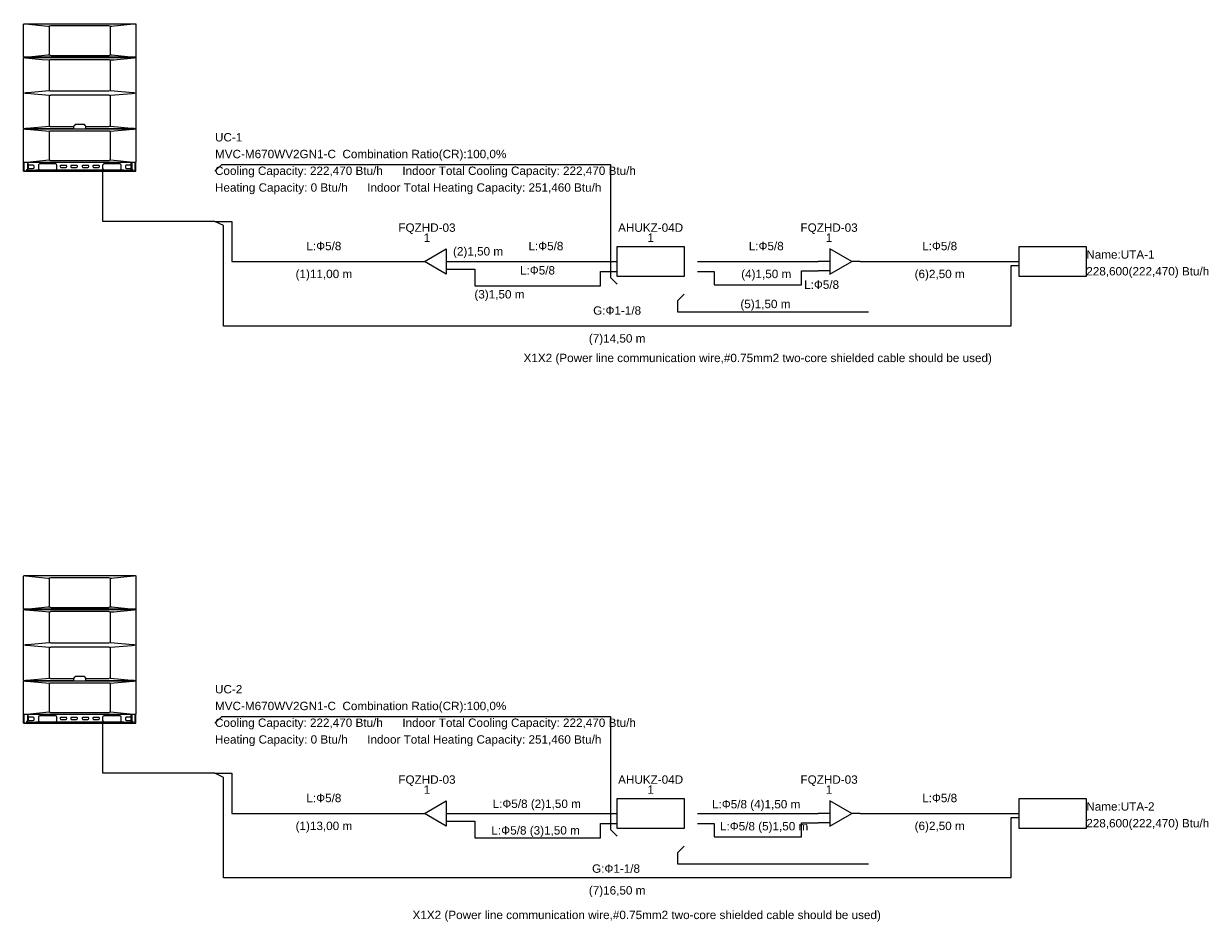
# Model space of a CAD drawing. Header units: metres. Extents: x -5.1 to 9, y -3.4 to 7.3.
import ezdxf

# ---------------------------------------------------------------- set-up
doc = ezdxf.new("R2010")
doc.units = ezdxf.units.M
doc.layers.add('TFR-TRI', color=7, linetype='Continuous', lineweight=18)
doc.layers.add('UC-1_dwg', color=7, linetype='Continuous', lineweight=18, true_color=0x767676)
doc.layers.add('UC-2_dwg', color=7, linetype='Continuous', lineweight=18, true_color=0x767676)
doc.styles.add('Arial', font='arial.ttf', dxfattribs={"height": 0.1})
doc.styles.add('Arial_1', font='arial.ttf', dxfattribs={"height": 0.1})

# ---------------------------------------------------------------- blocks, each defined once
blk = doc.blocks.new('UC-1_dwg__U6-1160131-DIAGRAMAS FRIGORÍCIFOS UC-1 E UC-2')
at = {"lineweight": 18}
for p, q in [((3.5, -1.98), (3.6, -1.98)), ((3.86, -1.98), (4, -1.98)), ((3.86, -2.07), (4, -2.07))]:
    blk.add_line(p, q, dxfattribs=at)
at = {"lineweight": 18, "flags": 128}
blk.add_lwpolyline([(3.86, -1.83), (3.86, -2.13), (3.6, -1.98)], close=True, dxfattribs=at)
at = {"lineweight": 18, "char_height": 0.1, "attachment_point": 2, "line_spacing_factor": 0.941778, "style": 'Arial'}
for s, insert, width in [('FQZHD-03', (3.63, -1.525), 0.81413), ('1', (3.63, -1.645), 0.09304)]:
    blk.add_mtext(s, dxfattribs=dict(at, insert=insert, width=width))
blk = doc.blocks.new('UC-1_dwg__U7-1160132-DIAGRAMAS FRIGORÍCIFOS UC-1 E UC-2')
at = {"lineweight": 18, "flags": 128}
blk.add_lwpolyline([(5.9, -2.16), (5.9, -1.8), (6.7, -1.8), (6.7, -2.16)], close=True, dxfattribs=at)
at = {"lineweight": 18, "char_height": 0.1, "attachment_point": 2, "line_spacing_factor": 0.941778, "style": 'Arial'}
for s, insert, width in [('AHUKZ-04D', (6.3, -1.525), 0.92554), ('1', (6.3, -1.645), 0.09304)]:
    blk.add_mtext(s, dxfattribs=dict(at, insert=insert, width=width))
blk = doc.blocks.new('UC-1_dwg__U8-1160133-DIAGRAMAS FRIGORÍCIFOS UC-1 E UC-2')
at = {"lineweight": 18}
for p, q in [((8.44, -1.98), (8.3, -1.98)), ((8.44, -2.09), (8.3, -2.09))]:
    blk.add_line(p, q, dxfattribs=at)
at = {"lineweight": 18, "flags": 128}
blk.add_lwpolyline([(8.8, -1.98), (8.7, -1.98), (8.44, -1.83), (8.44, -2.13), (8.7, -1.98)], dxfattribs=at)
at = {"lineweight": 18, "char_height": 0.1, "attachment_point": 2, "line_spacing_factor": 0.941778, "style": 'Arial'}
for s, insert, width in [('FQZHD-03', (8.43, -1.525), 0.81413), ('1', (8.43, -1.645), 0.09304)]:
    blk.add_mtext(s, dxfattribs=dict(at, insert=insert, width=width))
blk = doc.blocks.new('UC-1_dwg__U9-1160134-DIAGRAMAS FRIGORÍCIFOS UC-1 E UC-2')
at = {"lineweight": 18, "flags": 128}
blk.add_lwpolyline([(10.7, -2.16), (10.7, -1.8), (11.5, -1.8), (11.5, -2.16)], close=True, dxfattribs=at)
at = {"lineweight": 18, "char_height": 0.1, "attachment_point": 1, "line_spacing_factor": 0.941778, "style": 'Arial'}
for s, insert, width in [('Name:UTA-1', (11.5, -1.846), 0.97206), ('228,600(222,470) Btu/h', (11.5, -2.046), 1.75681)]:
    blk.add_mtext(s, dxfattribs=dict(at, insert=insert, width=width))
blk = doc.blocks.new('UC-1_dwg_ODU-22_30_VCM-1160135-DIAGRAMAS FRIGORÍCIFOS UC-1 E UC-2')
at = {"layer": 'TFR-TRI'}
for p, q in [((0.554, 3.457), (0.554, 3.118)), ((1.286, 3.118), (1.286, 3.457)), ((1.29, 3.458), (1.566, 3.485)), ((0.554, 3.053), (0.554, 2.691)), ((1.286, 2.691), (1.286, 3.053)), ((1.59, 3.081), (1.59, 3.091)), ((0.554, 2.628), (0.554, 2.266)), ((1.286, 2.266), (1.286, 2.628)), ((0.554, 2.201), (0.554, 1.863)), ((1.286, 1.863), (1.286, 2.201)), ((1.59, 2.229), (1.59, 2.238)), ((0.251, 1.728), (1.588, 1.728)), ((0.258, 1.73), (0.258, 1.832)), ((0.288, 1.747), (0.291, 1.747)), ((0.291, 1.74), (0.288, 1.74)), ((0.299, 1.73), (0.299, 1.832)), ((0.3, 1.731), (0.3, 1.728)), ((0.384, 1.734), (0.303, 1.734)), ((0.305, 1.734), (0.305, 1.832)), ((0.305, 1.788), (0.305, 1.768)), ((0.365, 1.798), (0.315, 1.798)), ((0.315, 1.758), (0.365, 1.758)), ((0.375, 1.768), (0.375, 1.788)), ((0.394, 1.739), (0.387, 1.735)), ((0.426, 1.798), (0.426, 1.758)), ((0.631, 1.813), (0.441, 1.813)), ((0.441, 1.743), (0.631, 1.743)), ((0.646, 1.758), (0.646, 1.798)), ((0.685, 1.786), (0.685, 1.781)), ((0.755, 1.796), (0.695, 1.796)), ((0.695, 1.771), (0.755, 1.771)), ((0.765, 1.781), (0.765, 1.786)), ((0.812, 1.786), (0.812, 1.781)), ((0.882, 1.796), (0.822, 1.796)), ((0.822, 1.771), (0.882, 1.771)), ((0.892, 1.781), (0.892, 1.786)), ((0.948, 1.786), (0.948, 1.781)), ((1.018, 1.796), (0.958, 1.796)), ((0.958, 1.771), (1.018, 1.771)), ((1.028, 1.781), (1.028, 1.786)), ((1.075, 1.786), (1.075, 1.781)), ((1.145, 1.796), (1.085, 1.796)), ((1.085, 1.771), (1.145, 1.771)), ((1.155, 1.781), (1.155, 1.786)), ((1.193, 1.798), (1.193, 1.758)), ((1.398, 1.813), (1.208, 1.813)), ((1.208, 1.743), (1.398, 1.743)), ((1.413, 1.758), (1.413, 1.798)), ((1.453, 1.735), (1.446, 1.739)), ((1.536, 1.734), (1.456, 1.734)), ((1.465, 1.788), (1.465, 1.768)), ((1.525, 1.798), (1.475, 1.798)), ((1.475, 1.758), (1.525, 1.758)), ((1.535, 1.734), (1.535, 1.832)), ((1.535, 1.768), (1.535, 1.788)), ((1.539, 1.731), (1.539, 1.728)), ((1.539, 1.73), (1.59, 1.73)), ((1.541, 1.832), (1.541, 1.73)), ((1.549, 1.747), (1.552, 1.747)), ((1.552, 1.74), (1.549, 1.74)), ((1.582, 1.73), (1.582, 1.832)), ((1.59, 1.729), (1.59, 1.835))]:
    blk.add_line(p, q, dxfattribs=at)
at = {"layer": 'TFR-TRI', "flags": 128}
for points in [[(1.584, 3.087), (0.256, 3.087), (0.254, 3.087), (0.252, 3.089), (0.251, 3.091), (0.25, 3.093), (0.25, 3.482), (0.251, 3.484), (0.252, 3.486), (0.254, 3.487), (0.256, 3.488), (1.584, 3.488), (1.587, 3.487), (1.589, 3.486), (1.59, 3.484), (1.59, 3.482), (1.59, 3.093), (1.59, 3.091), (1.589, 3.089), (1.587, 3.087)], [(0.975, 2.283), (0.974, 2.284), (0.972, 2.284), (0.869, 2.284), (0.868, 2.284), (0.868, 2.284), (0.867, 2.284), (0.867, 2.284), (0.865, 2.283), (0.857, 2.274), (0.848, 2.265), (0.847, 2.264), (0.847, 2.264), (0.847, 2.263), (0.847, 2.236), (0.847, 2.236), (0.847, 2.236), (0.847, 2.236), (0.847, 2.235), (0.847, 2.235), (0.847, 2.235), (0.848, 2.235), (0.848, 2.235), (0.848, 2.235), (0.848, 2.235), (0.849, 2.234), (0.849, 2.234), (0.85, 2.234), (0.85, 2.234), (0.99, 2.234), (0.991, 2.234), (0.992, 2.234), (0.993, 2.235), (0.993, 2.235), (0.993, 2.235), (0.994, 2.235), (0.994, 2.236), (0.994, 2.236), (0.994, 2.263), (0.994, 2.263), (0.994, 2.264), (0.993, 2.265), (0.993, 2.265), (0.984, 2.274)]]:
    blk.add_lwpolyline(points, close=True, dxfattribs=at)
for points in [[(0.274, 3.485), (0.537, 3.46), (0.553, 3.458), (0.553, 3.458), (0.553, 3.458), (0.555, 3.458), (0.556, 3.459), (0.556, 3.459), (0.556, 3.459), (0.56, 3.461), (0.565, 3.463), (0.578, 3.466), (1.261, 3.466), (1.275, 3.463), (1.28, 3.461), (1.285, 3.459), (1.286, 3.458), (1.287, 3.458), (1.288, 3.458), (1.288, 3.458), (1.304, 3.46)], [(0.274, 3.089), (0.537, 3.115), (0.553, 3.117)], [(0.555, 3.117), (0.556, 3.116), (0.565, 3.112), (0.578, 3.109), (1.261, 3.109), (1.266, 3.109), (1.271, 3.11), (1.28, 3.114), (1.285, 3.116)], [(1.286, 3.117), (1.285, 3.116), (1.285, 3.116), (1.285, 3.116)], [(1.287, 3.117), (1.288, 3.117), (1.288, 3.117), (1.304, 3.115), (1.567, 3.089)], [(0.849, 2.234), (0.256, 2.234), (0.254, 2.235), (0.252, 2.236), (0.251, 2.238), (0.25, 2.24), (0.25, 3.079), (0.251, 3.081), (0.252, 3.083), (0.254, 3.084), (0.256, 3.085), (1.584, 3.085), (1.587, 3.084), (1.589, 3.083), (1.59, 3.081), (1.59, 3.079), (1.59, 2.24), (1.59, 2.238), (1.589, 2.236), (1.587, 2.235), (1.584, 2.234), (0.991, 2.234)], [(0.272, 3.081), (0.472, 3.062), (0.554, 3.055)], [(0.555, 3.055), (0.556, 3.055), (0.56, 3.057), (0.569, 3.06), (0.574, 3.061), (0.579, 3.062), (1.261, 3.062), (1.266, 3.061), (1.271, 3.06), (1.281, 3.057), (1.286, 3.055)], [(1.287, 3.055), (1.328, 3.058), (1.571, 3.081)], [(0.554, 2.629), (0.553, 2.63), (0.553, 2.63), (0.289, 2.653), (0.28, 2.654), (0.276, 2.655), (0.272, 2.656), (0.27, 2.656), (0.268, 2.657), (0.267, 2.657), (0.266, 2.658), (0.265, 2.658), (0.265, 2.659), (0.265, 2.659), (0.265, 2.66), (0.265, 2.66), (0.265, 2.661), (0.266, 2.661), (0.266, 2.661), (0.267, 2.662), (0.268, 2.662), (0.27, 2.663), (0.272, 2.663), (0.276, 2.664), (0.281, 2.665), (0.289, 2.666), (0.297, 2.667), (0.554, 2.689)], [(1.286, 2.689), (1.286, 2.689), (1.285, 2.689), (1.281, 2.687), (1.266, 2.683), (1.261, 2.682), (0.58, 2.682), (0.57, 2.684), (0.56, 2.687), (0.555, 2.689)], [(1.287, 2.689), (1.552, 2.666), (1.561, 2.665), (1.565, 2.664), (1.569, 2.663), (1.571, 2.662), (1.573, 2.662), (1.574, 2.661), (1.575, 2.661), (1.576, 2.661), (1.576, 2.66), (1.576, 2.66), (1.576, 2.659), (1.576, 2.659), (1.576, 2.658), (1.575, 2.658), (1.575, 2.658), (1.574, 2.657), (1.573, 2.657), (1.571, 2.656), (1.569, 2.656), (1.565, 2.655), (1.56, 2.654), (1.552, 2.653), (1.543, 2.652), (1.287, 2.629)], [(0.555, 2.629), (0.555, 2.63), (0.556, 2.63), (0.56, 2.632), (0.565, 2.634), (0.569, 2.635), (0.574, 2.636), (0.579, 2.637), (1.266, 2.637), (1.271, 2.635), (1.281, 2.632), (1.286, 2.629)], [(0.27, 2.237), (0.272, 2.238), (0.276, 2.239), (0.281, 2.239), (0.289, 2.241), (0.553, 2.264), (0.553, 2.264), (0.554, 2.264)], [(0.847, 2.257), (0.58, 2.257), (0.575, 2.257), (0.57, 2.258), (0.565, 2.26), (0.555, 2.264)], [(1.286, 2.264), (1.285, 2.264), (1.281, 2.262), (1.271, 2.259), (1.261, 2.257), (0.994, 2.257)], [(1.288, 2.264), (1.535, 2.242), (1.544, 2.242), (1.552, 2.241), (1.561, 2.239), (1.565, 2.239), (1.569, 2.238), (1.571, 2.237), (1.572, 2.237)], [(0.25, 1.73), (0.25, 2.227), (0.251, 2.229), (0.252, 2.231), (0.254, 2.232), (0.256, 2.233), (1.584, 2.233), (1.587, 2.232), (1.589, 2.231), (1.59, 2.229), (1.59, 2.227), (1.59, 1.838), (1.59, 1.835), (1.589, 1.833), (1.587, 1.832), (1.584, 1.832), (0.256, 1.832), (0.254, 1.832), (0.252, 1.833), (0.251, 1.835), (0.25, 1.838)], [(0.274, 2.23), (0.28, 2.229), (0.287, 2.229), (0.553, 2.203), (0.553, 2.203), (0.553, 2.203), (0.555, 2.203), (0.556, 2.203), (0.556, 2.203), (0.556, 2.203), (0.56, 2.206), (0.565, 2.208), (0.572, 2.209), (0.578, 2.21), (1.261, 2.21), (1.266, 2.21), (1.271, 2.209), (1.275, 2.208), (1.28, 2.206), (1.285, 2.203), (1.286, 2.203), (1.287, 2.203), (1.288, 2.203), (1.288, 2.203), (1.555, 2.229), (1.561, 2.229), (1.566, 2.23), (1.566, 2.23), (1.567, 2.23)], [(0.274, 1.834), (0.28, 1.835), (0.287, 1.835), (0.553, 1.861), (0.553, 1.861), (0.553, 1.861), (0.555, 1.861), (0.556, 1.861), (0.56, 1.858), (0.565, 1.857), (0.572, 1.855), (0.578, 1.854), (0.584, 1.853), (1.261, 1.853)], [(1.261, 1.853), (1.266, 1.854), (1.271, 1.855), (1.275, 1.857), (1.28, 1.858), (1.285, 1.861), (1.285, 1.861), (1.285, 1.861), (1.286, 1.861), (1.287, 1.861), (1.288, 1.861), (1.288, 1.861), (1.56, 1.835), (1.563, 1.834), (1.566, 1.834), (1.566, 1.834), (1.567, 1.834)], [(0.25, 1.729), (0.25, 1.73), (0.3, 1.73)], [(0.397, 1.739), (0.397, 1.742), (1.443, 1.742), (1.443, 1.739)]]:
    blk.add_lwpolyline(points, dxfattribs=at)
at = {"layer": 'TFR-TRI'}
for centre, major_axis, start_param, end_param in [((0.251, 1.729), (0.0015, 0), 3.141593, 4.712389), ((0.288, 1.743), (0.0035, 0), 1.570796, 4.712389), ((0.291, 1.743), (0.0035, 0), 4.712389, 7.853982), ((0.303, 1.731), (0.003, 0), 1.570796, 3.141593), ((0.315, 1.788), (0.01, 0), 1.570796, 3.141593), ((0.315, 1.768), (0.01, 0), 3.141593, 4.712389), ((0.365, 1.788), (0.01, 0), 0, 1.570796), ((0.365, 1.768), (0.01, 0), 4.712389, 6.283185), ((0.384, 1.739), (0.005, 0), 4.712389, 5.176037), ((0.397, 1.734), (0.005, 0), 1.570796, 2.034444), ((0.441, 1.798), (0.015, 0), 1.570796, 3.141593), ((0.441, 1.758), (0.015, 0), 3.141593, 4.712389), ((0.631, 1.798), (0.015, 0), 0, 1.570796), ((0.631, 1.758), (0.015, 0), 4.712389, 6.283185), ((0.695, 1.786), (0.01, 0), 1.570796, 3.141593), ((0.695, 1.781), (0.01, 0), 3.141593, 4.712389), ((0.755, 1.786), (0.01, 0), 0, 1.570796), ((0.755, 1.781), (0.01, 0), 4.712389, 6.283185), ((0.822, 1.786), (0.01, 0), 1.570796, 3.141593), ((0.822, 1.781), (0.01, 0), 3.141593, 4.712389), ((0.882, 1.786), (0.01, 0), 0, 1.570796), ((0.882, 1.781), (0.01, 0), 4.712389, 6.283185), ((0.958, 1.786), (0.01, 0), 1.570796, 3.141593), ((0.958, 1.781), (0.01, 0), 3.141593, 4.712389), ((1.018, 1.786), (0.01, 0), 0, 1.570796), ((1.018, 1.781), (0.01, 0), 4.712389, 6.283185), ((1.085, 1.786), (0.01, 0), 1.570796, 3.141593), ((1.085, 1.781), (0.01, 0), 3.141593, 4.712389), ((1.145, 1.786), (0.01, 0), 0, 1.570796), ((1.145, 1.781), (0.01, 0), 4.712389, 6.283185), ((1.208, 1.798), (0.015, 0), 1.570796, 3.141593), ((1.208, 1.758), (0.015, 0), 3.141593, 4.712389), ((1.398, 1.798), (0.015, 0), 0, 1.570796), ((1.398, 1.758), (0.015, 0), 4.712389, 6.283185), ((1.443, 1.734), (0.005, 0), 1.107149, 1.570796), ((1.456, 1.739), (0.005, 0), 4.248741, 4.712389), ((1.475, 1.788), (0.01, 0), 1.570796, 3.141593), ((1.475, 1.768), (0.01, 0), 3.141593, 4.712389), ((1.525, 1.788), (0.01, 0), 0, 1.570796), ((1.525, 1.768), (0.01, 0), 4.712389, 6.283185), ((1.536, 1.731), (0.003, 0), 0, 1.570796), ((1.549, 1.743), (0.0035, 0), 1.570796, 4.712389), ((1.552, 1.743), (0.0035, 0), 4.712389, 7.853982), ((1.588, 1.729), (0.0015, 0), 4.712389, 6.283185)]:
    blk.add_ellipse(centre, major_axis=major_axis, ratio=0.9999, start_param=start_param, end_param=end_param, dxfattribs=at)
for centre in [(0.289, 1.743), (1.55, 1.743)]:
    blk.add_ellipse(centre, major_axis=(0.0023, 0), ratio=0.9999, dxfattribs=at)
blk = doc.blocks.new('UC-1_dwg-1115410-DIAGRAMAS FRIGORÍCIFOS UC-1 E UC-2')
at = {"lineweight": 18}
blk.add_line((8.8, -1.98), (10.7, -1.98), dxfattribs=at)
at = {"lineweight": 18, "flags": 128}
for points in [[(1.1, -0.9), (1.18, -0.82), (5.82, -0.82), (5.82, -2.17), (5.9, -2.25)], [(1.1, -1.5), (-0.24, -1.5), (-0.24, -0.9)], [(10.7, -2.03), (10.6, -2.03), (10.6, -2.75), (1.2, -2.75), (1.2, -1.55), (1.1, -1.5), (1.3, -1.5), (1.3, -1.98), (3.5, -1.98)], [(4, -1.98), (4.2, -1.98), (5.9, -1.98)], [(4, -2.07), (4.2, -2.07), (4.2, -2.27), (5.7, -2.27), (5.7, -2.1), (5.9, -2.1)], [(6.86, -1.98), (7.06, -1.98), (8.3, -1.98)], [(6.86, -2.1), (7.06, -2.1), (7.06, -2.26), (8.1, -2.26), (8.1, -2.09), (8.3, -2.09)], [(6.7, -2.37), (6.62, -2.45), (6.62, -2.58), (8.9, -2.58)]]:
    blk.add_lwpolyline(points, dxfattribs=at)
for name, p in [('UC-1_dwg_ODU-22_30_VCM-1160135-DIAGRAMAS FRIGORÍCIFOS UC-1 E UC-2', (-1.434, -2.628)), ('UC-1_dwg__U6-1160131-DIAGRAMAS FRIGORÍCIFOS UC-1 E UC-2', (0, 0)), ('UC-1_dwg__U7-1160132-DIAGRAMAS FRIGORÍCIFOS UC-1 E UC-2', (0, 0)), ('UC-1_dwg__U8-1160133-DIAGRAMAS FRIGORÍCIFOS UC-1 E UC-2', (0, 0)), ('UC-1_dwg__U9-1160134-DIAGRAMAS FRIGORÍCIFOS UC-1 E UC-2', (0, 0))]:
    blk.add_blockref(name, p)
at = {"lineweight": 18, "char_height": 0.1, "line_spacing_factor": 0.941778, "style": 'Arial'}
for s, insert, width, attachment_point in [('UC-1', (1.1, -0.446), 0.38809, 1), ('MVC-M670WV2GN1-C  Combination Ratio(CR):100,0%', (1.1, -0.646), 4.15024, 1), ('Cooling Capacity: 222,470 Btu/h      Indoor Total Cooling Capacity: 222,470 Btu/h', (1.1, -0.846), 6.00132, 1), ('Heating Capacity: 0 Btu/h      Indoor Total Heating Capacity: 251,460 Btu/h', (1.1, -1.046), 5.50917, 1), ('L:\\fArial|b0|i0|c204|p34|;Ф5/8', (2.4, -1.745), 0.49827, 2), ('(2)1,50 m', (4.24, -1.808), 0.71374, 2), ('L:\\fArial|b0|i0|c204|p34|;Ф5/8', (5.05, -1.745), 0.49827, 2), ('L:\\fArial|b0|i0|c204|p34|;Ф5/8', (7.68, -1.745), 0.49827, 2), ('L:\\fArial|b0|i0|c204|p34|;Ф5/8', (9.75, -1.745), 0.49827, 2), ('(1)11,00 m', (2.4, -2.078), 0.80679, 2), ('L:\\fArial|b0|i0|c204|p34|;Ф5/8', (4.95, -2.035), 0.49827, 2), ('(4)1,50 m', (7.68, -2.078), 0.71374, 2), ('(6)2,50 m', (9.75, -2.078), 0.71374, 2), ('L:\\fArial|b0|i0|c204|p34|;Ф5/8', (8.341, -2.206), 0.49827, 2), ('(3)1,50 m', (4.495, -2.321), 0.71374, 2), ('G:\\fArial|b0|i0|c204|p34|;Ф1-1/8', (5.9, -2.515), 0.68314, 2), ('(5)1,50 m', (7.67, -2.437), 0.71374, 2), ('(7)14,50 m', (5.9, -2.848), 0.80679, 2), ('X1X2 (Power line communication wire,#0.75mm2 two-core shielded cable should be used)', (7.578, -3.081), 6.66732, 2)]:
    blk.add_mtext(s, dxfattribs=dict(at, insert=insert, width=width, attachment_point=attachment_point))
blk = doc.blocks.new('UC-2_dwg__U6-1160123-DIAGRAMAS FRIGORÍCIFOS UC-1 E UC-2')
at = {"lineweight": 18}
for p, q in [((3.5, -1.98), (3.6, -1.98)), ((3.86, -1.98), (4, -1.98)), ((3.86, -2.07), (4, -2.07))]:
    blk.add_line(p, q, dxfattribs=at)
at = {"lineweight": 18, "flags": 128}
blk.add_lwpolyline([(3.86, -1.83), (3.86, -2.13), (3.6, -1.98)], close=True, dxfattribs=at)
at = {"lineweight": 18, "char_height": 0.1, "attachment_point": 2, "line_spacing_factor": 0.941778, "style": 'Arial'}
for s, insert, width in [('FQZHD-03', (3.63, -1.525), 0.81413), ('1', (3.63, -1.645), 0.09304)]:
    blk.add_mtext(s, dxfattribs=dict(at, insert=insert, width=width))
blk = doc.blocks.new('UC-2_dwg__U7-1160124-DIAGRAMAS FRIGORÍCIFOS UC-1 E UC-2')
at = {"lineweight": 18, "flags": 128}
blk.add_lwpolyline([(5.9, -2.16), (5.9, -1.8), (6.7, -1.8), (6.7, -2.16)], close=True, dxfattribs=at)
at = {"lineweight": 18, "char_height": 0.1, "attachment_point": 2, "line_spacing_factor": 0.941778, "style": 'Arial'}
for s, insert, width in [('AHUKZ-04D', (6.3, -1.525), 0.92554), ('1', (6.3, -1.645), 0.09304)]:
    blk.add_mtext(s, dxfattribs=dict(at, insert=insert, width=width))
blk = doc.blocks.new('UC-2_dwg__U8-1160125-DIAGRAMAS FRIGORÍCIFOS UC-1 E UC-2')
at = {"lineweight": 18}
for p, q in [((8.44, -1.98), (8.3, -1.98)), ((8.44, -2.09), (8.3, -2.09))]:
    blk.add_line(p, q, dxfattribs=at)
at = {"lineweight": 18, "flags": 128}
blk.add_lwpolyline([(8.8, -1.98), (8.7, -1.98), (8.44, -1.83), (8.44, -2.13), (8.7, -1.98)], dxfattribs=at)
at = {"lineweight": 18, "char_height": 0.1, "attachment_point": 2, "line_spacing_factor": 0.941778, "style": 'Arial'}
for s, insert, width in [('FQZHD-03', (8.43, -1.525), 0.81413), ('1', (8.43, -1.645), 0.09304)]:
    blk.add_mtext(s, dxfattribs=dict(at, insert=insert, width=width))
blk = doc.blocks.new('UC-2_dwg__U9-1160126-DIAGRAMAS FRIGORÍCIFOS UC-1 E UC-2')
at = {"lineweight": 18, "flags": 128}
blk.add_lwpolyline([(10.7, -2.16), (10.7, -1.8), (11.5, -1.8), (11.5, -2.16)], close=True, dxfattribs=at)
at = {"lineweight": 18, "char_height": 0.1, "attachment_point": 1, "line_spacing_factor": 0.941778, "style": 'Arial'}
for s, insert, width in [('Name:UTA-2', (11.5, -1.846), 0.97206), ('228,600(222,470) Btu/h', (11.5, -2.046), 1.75681)]:
    blk.add_mtext(s, dxfattribs=dict(at, insert=insert, width=width))
blk = doc.blocks.new('UC-2_dwg_ODU-22_30_VCM-1160127-DIAGRAMAS FRIGORÍCIFOS UC-1 E UC-2')
at = {"layer": 'TFR-TRI'}
for p, q in [((0.554, 3.457), (0.554, 3.118)), ((1.286, 3.118), (1.286, 3.457)), ((1.29, 3.458), (1.566, 3.485)), ((0.554, 3.053), (0.554, 2.691)), ((1.286, 2.691), (1.286, 3.053)), ((1.59, 3.081), (1.59, 3.091)), ((0.554, 2.628), (0.554, 2.266)), ((1.286, 2.266), (1.286, 2.628)), ((0.554, 2.201), (0.554, 1.863)), ((1.286, 1.863), (1.286, 2.201)), ((1.59, 2.229), (1.59, 2.238)), ((0.251, 1.728), (1.588, 1.728)), ((0.258, 1.73), (0.258, 1.832)), ((0.288, 1.747), (0.291, 1.747)), ((0.291, 1.74), (0.288, 1.74)), ((0.299, 1.73), (0.299, 1.832)), ((0.3, 1.731), (0.3, 1.728)), ((0.384, 1.734), (0.303, 1.734)), ((0.305, 1.734), (0.305, 1.832)), ((0.305, 1.788), (0.305, 1.768)), ((0.365, 1.798), (0.315, 1.798)), ((0.315, 1.758), (0.365, 1.758)), ((0.375, 1.768), (0.375, 1.788)), ((0.394, 1.739), (0.387, 1.735)), ((0.426, 1.798), (0.426, 1.758)), ((0.631, 1.813), (0.441, 1.813)), ((0.441, 1.743), (0.631, 1.743)), ((0.646, 1.758), (0.646, 1.798)), ((0.685, 1.786), (0.685, 1.781)), ((0.755, 1.796), (0.695, 1.796)), ((0.695, 1.771), (0.755, 1.771)), ((0.765, 1.781), (0.765, 1.786)), ((0.812, 1.786), (0.812, 1.781)), ((0.882, 1.796), (0.822, 1.796)), ((0.822, 1.771), (0.882, 1.771)), ((0.892, 1.781), (0.892, 1.786)), ((0.948, 1.786), (0.948, 1.781)), ((1.018, 1.796), (0.958, 1.796)), ((0.958, 1.771), (1.018, 1.771)), ((1.028, 1.781), (1.028, 1.786)), ((1.075, 1.786), (1.075, 1.781)), ((1.145, 1.796), (1.085, 1.796)), ((1.085, 1.771), (1.145, 1.771)), ((1.155, 1.781), (1.155, 1.786)), ((1.193, 1.798), (1.193, 1.758)), ((1.398, 1.813), (1.208, 1.813)), ((1.208, 1.743), (1.398, 1.743)), ((1.413, 1.758), (1.413, 1.798)), ((1.453, 1.735), (1.446, 1.739)), ((1.536, 1.734), (1.456, 1.734)), ((1.465, 1.788), (1.465, 1.768)), ((1.525, 1.798), (1.475, 1.798)), ((1.475, 1.758), (1.525, 1.758)), ((1.535, 1.734), (1.535, 1.832)), ((1.535, 1.768), (1.535, 1.788)), ((1.539, 1.731), (1.539, 1.728)), ((1.539, 1.73), (1.59, 1.73)), ((1.541, 1.832), (1.541, 1.73)), ((1.549, 1.747), (1.552, 1.747)), ((1.552, 1.74), (1.549, 1.74)), ((1.582, 1.73), (1.582, 1.832)), ((1.59, 1.729), (1.59, 1.835))]:
    blk.add_line(p, q, dxfattribs=at)
at = {"layer": 'TFR-TRI', "flags": 128}
for points in [[(1.584, 3.087), (0.256, 3.087), (0.254, 3.087), (0.252, 3.089), (0.251, 3.091), (0.25, 3.093), (0.25, 3.482), (0.251, 3.484), (0.252, 3.486), (0.254, 3.487), (0.256, 3.488), (1.584, 3.488), (1.587, 3.487), (1.589, 3.486), (1.59, 3.484), (1.59, 3.482), (1.59, 3.093), (1.59, 3.091), (1.589, 3.089), (1.587, 3.087)], [(0.975, 2.283), (0.974, 2.284), (0.972, 2.284), (0.869, 2.284), (0.868, 2.284), (0.868, 2.284), (0.867, 2.284), (0.867, 2.284), (0.865, 2.283), (0.857, 2.274), (0.848, 2.265), (0.847, 2.264), (0.847, 2.264), (0.847, 2.263), (0.847, 2.236), (0.847, 2.236), (0.847, 2.236), (0.847, 2.236), (0.847, 2.235), (0.847, 2.235), (0.847, 2.235), (0.848, 2.235), (0.848, 2.235), (0.848, 2.235), (0.848, 2.235), (0.849, 2.234), (0.849, 2.234), (0.85, 2.234), (0.85, 2.234), (0.99, 2.234), (0.991, 2.234), (0.992, 2.234), (0.993, 2.235), (0.993, 2.235), (0.993, 2.235), (0.994, 2.235), (0.994, 2.236), (0.994, 2.236), (0.994, 2.263), (0.994, 2.263), (0.994, 2.264), (0.993, 2.265), (0.993, 2.265), (0.984, 2.274)]]:
    blk.add_lwpolyline(points, close=True, dxfattribs=at)
for points in [[(0.274, 3.485), (0.537, 3.46), (0.553, 3.458), (0.553, 3.458), (0.553, 3.458), (0.555, 3.458), (0.556, 3.459), (0.556, 3.459), (0.556, 3.459), (0.56, 3.461), (0.565, 3.463), (0.578, 3.466), (1.261, 3.466), (1.275, 3.463), (1.28, 3.461), (1.285, 3.459), (1.286, 3.458), (1.287, 3.458), (1.288, 3.458), (1.288, 3.458), (1.304, 3.46)], [(0.274, 3.089), (0.537, 3.115), (0.553, 3.117)], [(0.555, 3.117), (0.556, 3.116), (0.565, 3.112), (0.578, 3.109), (1.261, 3.109), (1.266, 3.109), (1.271, 3.11), (1.28, 3.114), (1.285, 3.116)], [(1.286, 3.117), (1.285, 3.116), (1.285, 3.116), (1.285, 3.116)], [(1.287, 3.117), (1.288, 3.117), (1.288, 3.117), (1.304, 3.115), (1.567, 3.089)], [(0.849, 2.234), (0.256, 2.234), (0.254, 2.235), (0.252, 2.236), (0.251, 2.238), (0.25, 2.24), (0.25, 3.079), (0.251, 3.081), (0.252, 3.083), (0.254, 3.084), (0.256, 3.085), (1.584, 3.085), (1.587, 3.084), (1.589, 3.083), (1.59, 3.081), (1.59, 3.079), (1.59, 2.24), (1.59, 2.238), (1.589, 2.236), (1.587, 2.235), (1.584, 2.234), (0.991, 2.234)], [(0.272, 3.081), (0.472, 3.062), (0.554, 3.055)], [(0.555, 3.055), (0.556, 3.055), (0.56, 3.057), (0.569, 3.06), (0.574, 3.061), (0.579, 3.062), (1.261, 3.062), (1.266, 3.061), (1.271, 3.06), (1.281, 3.057), (1.286, 3.055)], [(1.287, 3.055), (1.328, 3.058), (1.571, 3.081)], [(0.554, 2.629), (0.553, 2.63), (0.553, 2.63), (0.289, 2.653), (0.28, 2.654), (0.276, 2.655), (0.272, 2.656), (0.27, 2.656), (0.268, 2.657), (0.267, 2.657), (0.266, 2.658), (0.265, 2.658), (0.265, 2.659), (0.265, 2.659), (0.265, 2.66), (0.265, 2.66), (0.265, 2.661), (0.266, 2.661), (0.266, 2.661), (0.267, 2.662), (0.268, 2.662), (0.27, 2.663), (0.272, 2.663), (0.276, 2.664), (0.281, 2.665), (0.289, 2.666), (0.297, 2.667), (0.554, 2.689)], [(1.286, 2.689), (1.286, 2.689), (1.285, 2.689), (1.281, 2.687), (1.266, 2.683), (1.261, 2.682), (0.58, 2.682), (0.57, 2.684), (0.56, 2.687), (0.555, 2.689)], [(1.287, 2.689), (1.552, 2.666), (1.561, 2.665), (1.565, 2.664), (1.569, 2.663), (1.571, 2.662), (1.573, 2.662), (1.574, 2.661), (1.575, 2.661), (1.576, 2.661), (1.576, 2.66), (1.576, 2.66), (1.576, 2.659), (1.576, 2.659), (1.576, 2.658), (1.575, 2.658), (1.575, 2.658), (1.574, 2.657), (1.573, 2.657), (1.571, 2.656), (1.569, 2.656), (1.565, 2.655), (1.56, 2.654), (1.552, 2.653), (1.543, 2.652), (1.287, 2.629)], [(0.555, 2.629), (0.555, 2.63), (0.556, 2.63), (0.56, 2.632), (0.565, 2.634), (0.569, 2.635), (0.574, 2.636), (0.579, 2.637), (1.266, 2.637), (1.271, 2.635), (1.281, 2.632), (1.286, 2.629)], [(0.27, 2.237), (0.272, 2.238), (0.276, 2.239), (0.281, 2.239), (0.289, 2.241), (0.553, 2.264), (0.553, 2.264), (0.554, 2.264)], [(0.847, 2.257), (0.58, 2.257), (0.575, 2.257), (0.57, 2.258), (0.565, 2.26), (0.555, 2.264)], [(1.286, 2.264), (1.285, 2.264), (1.281, 2.262), (1.271, 2.259), (1.261, 2.257), (0.994, 2.257)], [(1.288, 2.264), (1.535, 2.242), (1.544, 2.242), (1.552, 2.241), (1.561, 2.239), (1.565, 2.239), (1.569, 2.238), (1.571, 2.237), (1.572, 2.237)], [(0.25, 1.73), (0.25, 2.227), (0.251, 2.229), (0.252, 2.231), (0.254, 2.232), (0.256, 2.233), (1.584, 2.233), (1.587, 2.232), (1.589, 2.231), (1.59, 2.229), (1.59, 2.227), (1.59, 1.838), (1.59, 1.835), (1.589, 1.833), (1.587, 1.832), (1.584, 1.832), (0.256, 1.832), (0.254, 1.832), (0.252, 1.833), (0.251, 1.835), (0.25, 1.838)], [(0.274, 2.23), (0.28, 2.229), (0.287, 2.229), (0.553, 2.203), (0.553, 2.203), (0.553, 2.203), (0.555, 2.203), (0.556, 2.203), (0.556, 2.203), (0.556, 2.203), (0.56, 2.206), (0.565, 2.208), (0.572, 2.209), (0.578, 2.21), (1.261, 2.21), (1.266, 2.21), (1.271, 2.209), (1.275, 2.208), (1.28, 2.206), (1.285, 2.203), (1.286, 2.203), (1.287, 2.203), (1.288, 2.203), (1.288, 2.203), (1.555, 2.229), (1.561, 2.229), (1.566, 2.23), (1.566, 2.23), (1.567, 2.23)], [(0.274, 1.834), (0.28, 1.835), (0.287, 1.835), (0.553, 1.861), (0.553, 1.861), (0.553, 1.861), (0.555, 1.861), (0.556, 1.861), (0.56, 1.858), (0.565, 1.857), (0.572, 1.855), (0.578, 1.854), (0.584, 1.853), (1.261, 1.853)], [(1.261, 1.853), (1.266, 1.854), (1.271, 1.855), (1.275, 1.857), (1.28, 1.858), (1.285, 1.861), (1.285, 1.861), (1.285, 1.861), (1.286, 1.861), (1.287, 1.861), (1.288, 1.861), (1.288, 1.861), (1.56, 1.835), (1.563, 1.834), (1.566, 1.834), (1.566, 1.834), (1.567, 1.834)], [(0.25, 1.729), (0.25, 1.73), (0.3, 1.73)], [(0.397, 1.739), (0.397, 1.742), (1.443, 1.742), (1.443, 1.739)]]:
    blk.add_lwpolyline(points, dxfattribs=at)
at = {"layer": 'TFR-TRI'}
for centre, major_axis, start_param, end_param in [((0.251, 1.729), (0.0015, 0), 3.141593, 4.712389), ((0.288, 1.743), (0.0035, 0), 1.570796, 4.712389), ((0.291, 1.743), (0.0035, 0), 4.712389, 7.853982), ((0.303, 1.731), (0.003, 0), 1.570796, 3.141593), ((0.315, 1.788), (0.01, 0), 1.570796, 3.141593), ((0.315, 1.768), (0.01, 0), 3.141593, 4.712389), ((0.365, 1.788), (0.01, 0), 0, 1.570796), ((0.365, 1.768), (0.01, 0), 4.712389, 6.283185), ((0.384, 1.739), (0.005, 0), 4.712389, 5.176037), ((0.397, 1.734), (0.005, 0), 1.570796, 2.034444), ((0.441, 1.798), (0.015, 0), 1.570796, 3.141593), ((0.441, 1.758), (0.015, 0), 3.141593, 4.712389), ((0.631, 1.798), (0.015, 0), 0, 1.570796), ((0.631, 1.758), (0.015, 0), 4.712389, 6.283185), ((0.695, 1.786), (0.01, 0), 1.570796, 3.141593), ((0.695, 1.781), (0.01, 0), 3.141593, 4.712389), ((0.755, 1.786), (0.01, 0), 0, 1.570796), ((0.755, 1.781), (0.01, 0), 4.712389, 6.283185), ((0.822, 1.786), (0.01, 0), 1.570796, 3.141593), ((0.822, 1.781), (0.01, 0), 3.141593, 4.712389), ((0.882, 1.786), (0.01, 0), 0, 1.570796), ((0.882, 1.781), (0.01, 0), 4.712389, 6.283185), ((0.958, 1.786), (0.01, 0), 1.570796, 3.141593), ((0.958, 1.781), (0.01, 0), 3.141593, 4.712389), ((1.018, 1.786), (0.01, 0), 0, 1.570796), ((1.018, 1.781), (0.01, 0), 4.712389, 6.283185), ((1.085, 1.786), (0.01, 0), 1.570796, 3.141593), ((1.085, 1.781), (0.01, 0), 3.141593, 4.712389), ((1.145, 1.786), (0.01, 0), 0, 1.570796), ((1.145, 1.781), (0.01, 0), 4.712389, 6.283185), ((1.208, 1.798), (0.015, 0), 1.570796, 3.141593), ((1.208, 1.758), (0.015, 0), 3.141593, 4.712389), ((1.398, 1.798), (0.015, 0), 0, 1.570796), ((1.398, 1.758), (0.015, 0), 4.712389, 6.283185), ((1.443, 1.734), (0.005, 0), 1.107149, 1.570796), ((1.456, 1.739), (0.005, 0), 4.248741, 4.712389), ((1.475, 1.788), (0.01, 0), 1.570796, 3.141593), ((1.475, 1.768), (0.01, 0), 3.141593, 4.712389), ((1.525, 1.788), (0.01, 0), 0, 1.570796), ((1.525, 1.768), (0.01, 0), 4.712389, 6.283185), ((1.536, 1.731), (0.003, 0), 0, 1.570796), ((1.549, 1.743), (0.0035, 0), 1.570796, 4.712389), ((1.552, 1.743), (0.0035, 0), 4.712389, 7.853982), ((1.588, 1.729), (0.0015, 0), 4.712389, 6.283185)]:
    blk.add_ellipse(centre, major_axis=major_axis, ratio=0.9999, start_param=start_param, end_param=end_param, dxfattribs=at)
for centre in [(0.289, 1.743), (1.55, 1.743)]:
    blk.add_ellipse(centre, major_axis=(0.0023, 0), ratio=0.9999, dxfattribs=at)
blk = doc.blocks.new('UC-2_dwg-1115486-DIAGRAMAS FRIGORÍCIFOS UC-1 E UC-2')
at = {"lineweight": 18}
blk.add_line((8.8, -1.98), (10.7, -1.98), dxfattribs=at)
at = {"lineweight": 18, "flags": 128}
for points in [[(1.1, -0.9), (1.18, -0.82), (5.82, -0.82), (5.82, -2.17), (5.9, -2.25)], [(1.1, -1.5), (-0.24, -1.5), (-0.24, -0.9)], [(10.7, -2.03), (10.6, -2.03), (10.6, -2.75), (1.2, -2.75), (1.2, -1.55), (1.1, -1.5), (1.3, -1.5), (1.3, -1.98), (3.5, -1.98)], [(4, -1.98), (4.2, -1.98), (5.9, -1.98)], [(4, -2.07), (4.2, -2.07), (4.2, -2.27), (5.7, -2.27), (5.7, -2.1), (5.9, -2.1)], [(6.86, -1.98), (7.06, -1.98), (8.3, -1.98)], [(6.86, -2.1), (7.06, -2.1), (7.06, -2.26), (8.1, -2.26), (8.1, -2.09), (8.3, -2.09)], [(6.7, -2.37), (6.62, -2.45), (6.62, -2.58), (8.9, -2.58)]]:
    blk.add_lwpolyline(points, dxfattribs=at)
for name, p in [('UC-2_dwg_ODU-22_30_VCM-1160127-DIAGRAMAS FRIGORÍCIFOS UC-1 E UC-2', (-1.434, -2.628)), ('UC-2_dwg__U6-1160123-DIAGRAMAS FRIGORÍCIFOS UC-1 E UC-2', (0, 0)), ('UC-2_dwg__U7-1160124-DIAGRAMAS FRIGORÍCIFOS UC-1 E UC-2', (0, 0)), ('UC-2_dwg__U8-1160125-DIAGRAMAS FRIGORÍCIFOS UC-1 E UC-2', (0, 0)), ('UC-2_dwg__U9-1160126-DIAGRAMAS FRIGORÍCIFOS UC-1 E UC-2', (0, 0))]:
    blk.add_blockref(name, p)
at = {"lineweight": 18, "char_height": 0.1, "line_spacing_factor": 0.941778}
for s, insert, width, attachment_point, style in [('UC-2', (1.1, -0.446), 0.38809, 1, 'Arial'), ('MVC-M670WV2GN1-C  Combination Ratio(CR):100,0%', (1.1, -0.646), 4.15024, 1, 'Arial'), ('Cooling Capacity: 222,470 Btu/h      Indoor Total Cooling Capacity: 222,470 Btu/h', (1.1, -0.846), 6.00132, 1, 'Arial'), ('Heating Capacity: 0 Btu/h      Indoor Total Heating Capacity: 251,460 Btu/h', (1.1, -1.046), 5.50917, 1, 'Arial'), ('L:\\fArial|b0|i0|c204|p34|;Ф5/8', (2.4, -1.745), 0.49827, 2, 'Arial'), ('L:\\fArial|b0|i0|c204|p34|;Ф5/8 (2)1,50 m', (4.414, -1.814), 1.25854, 1, 'Arial'), ('L:\\fArial|b0|i0|c204|p34|;Ф5/8 (4)1,50 m', (7.56, -1.819), 1.25854, 2, 'Arial'), ('L:\\fArial|b0|i0|c204|p34|;Ф5/8', (9.75, -1.745), 0.49827, 2, 'Arial'), ('(1)13,00 m', (2.4, -2.078), 0.80679, 2, 'Arial'), ('5/8 (3)1,50 m', (4.624, -2.132), 0.99288, 1, 'Arial'), ('L:\\fArial|b0|i0|c204|p34|;Ф5/8 (5)1,50 m', (7.655, -2.082), 1.25854, 2, 'Arial'), ('(6)2,50 m', (9.75, -2.078), 0.71374, 2, 'Arial'), ('L:', (4.398, -2.132), 0.13957, 1, 'Arial'), ('\\fArial|b0|i0|c204|p34|;Ф', (4.516, -2.132), 0.1261, 1, 'Arial_1'), ('G:\\fArial|b0|i0|c204|p34|;Ф1-1/8', (5.887, -2.588), 0.68314, 2, 'Arial'), ('(7)16,50 m', (5.9, -2.848), 0.80679, 2, 'Arial'), ('X1X2 (Power line communication wire,#0.75mm2 two-core shielded cable should be used)', (6.253, -3.141), 6.66732, 2, 'Arial')]:
    blk.add_mtext(s, dxfattribs=dict(at, insert=insert, width=width, attachment_point=attachment_point, style=style))

msp = doc.modelspace()

# ---------------------------------------------------------------- block references
at = {"layer": 'UC-1_dwg', "color": 7}
msp.add_blockref('UC-1_dwg-1115410-DIAGRAMAS FRIGORÍCIFOS UC-1 E UC-2', (-3.954, 6.482), dxfattribs=at)
at = {"layer": 'UC-2_dwg', "color": 7}
msp.add_blockref('UC-2_dwg-1115486-DIAGRAMAS FRIGORÍCIFOS UC-1 E UC-2', (-3.954, -0.109), dxfattribs=at)

doc.saveas('drawing.dxf')
